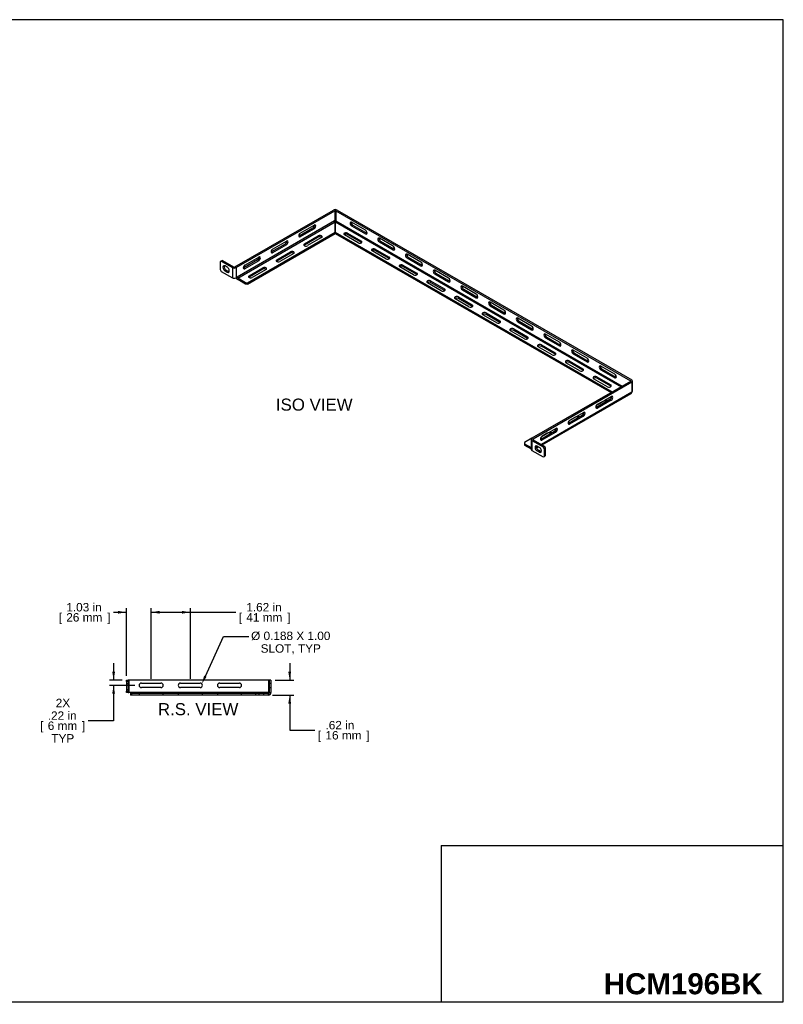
# Model space of a CAD drawing. Header units: inches. Extents: x 0 to 69.5, y 0 to 40.9.
# Tile 2 of 2: x 37.9 to 69.5, y 0 to 40.9. Entities that reach past the tile are written whole.
import ezdxf
from ezdxf import colors
from ezdxf.entities.mleader import LeaderData, LeaderLine
from ezdxf.enums import TextEntityAlignment as Align
from ezdxf.lldxf.tags import DXFTag
from ezdxf.math import Vec2, Vec3

# ---------------------------------------------------------------- set-up
doc = ezdxf.new("R2010")
doc.units = ezdxf.units.IN
doc.header["$MEASUREMENT"] = 0
doc.layers.add('COM57141-6', color=7, linetype='Continuous')
doc.layers.add('Default', color=7, linetype='Continuous')
doc.styles.add('SEACAD_Arial', font='arial.ttf')
tags = doc.linetypes.add('HIDDEN2', pattern=[0.1875, 0.125, -0.0625]).pattern_tags.tags
tags[6:7] = [DXFTag(74, 4), DXFTag(75, 0), DXFTag(340, '0'), DXFTag(46, 0.0), DXFTag(50, 0.0), DXFTag(44, 0.0), DXFTag(45, 0.0)]
tags[4:5] = [DXFTag(74, 4), DXFTag(75, 0), DXFTag(340, '0'), DXFTag(46, 0.0), DXFTag(50, 0.0), DXFTag(44, 0.0), DXFTag(45, 0.0)]
doc.dimstyles.new('WEB', dxfattribs={"dimtxt": 0.35, "dimasz": 0.35, "dimexe": 0.175, "dimexo": 0.175, "dimgap": 0.0875, "dimtad": 0, "dimtih": 1, "dimtoh": 1, "dimzin": 4, "dimdsep": 46, "dimtxsty": 'SEACAD_Arial', "dimblk1": '_SE_FILLED', "dimblk2": '_SE_FILLED', "dimsah": 1, "dimcen": 0.175, "dimadec": 0, "dimazin": 0, "dimtfac": 0.8, "dimtdec": 0, "dimtofl": 0, "dimtmove": 0, "dimatfit": 3, "dimfxl": 1, "dimtolj": 1, "dimtzin": 4, "dimarcsym": 0})

# ---------------------------------------------------------------- blocks, each defined once
blk = doc.blocks.new('SE2')
at = {"layer": 'COM57141-6', "color": 7, "linetype": 'Continuous'}
for p, q in [((42.294, 13.396), (42.294, 13.458)), ((42.294, 13.458), (42.366, 13.458)), ((42.294, 13.396), (42.294, 13.004)), ((42.366, 13.396), (42.294, 13.396)), ((42.402, 13.458), (42.366, 13.458)), ((42.366, 13.458), (42.366, 13.396)), ((42.366, 13.396), (42.366, 13.004)), ((48.186, 13.458), (42.402, 13.458)), ((42.402, 13.458), (42.402, 12.941)), ((42.919, 13.333), (43.732, 13.333)), ((43.732, 13.146), (42.919, 13.146)), ((44.544, 13.333), (45.357, 13.333)), ((45.357, 13.146), (44.544, 13.146)), ((46.169, 13.333), (46.982, 13.333)), ((46.982, 13.146), (46.169, 13.146)), ((48.294, 13.458), (48.186, 13.458)), ((48.186, 13.458), (48.186, 12.941)), ((48.294, 13.458), (48.294, 12.941)), ((42.294, 13.004), (42.366, 13.004)), ((42.294, 12.941), (42.294, 13.004)), ((42.366, 12.941), (42.294, 12.941)), ((42.366, 13.004), (42.366, 12.941)), ((42.366, 12.941), (42.402, 12.941)), ((42.465, 12.941), (42.402, 12.941)), ((48.185, 12.941), (42.465, 12.941)), ((42.465, 12.941), (42.465, 12.833)), ((48.185, 12.833), (42.465, 12.833)), ((48.186, 12.941), (48.185, 12.941)), ((48.185, 12.941), (48.185, 12.834)), ((48.186, 12.905), (48.185, 12.905)), ((48.185, 12.834), (48.185, 12.833)), ((48.186, 12.833), (48.185, 12.833)), ((48.186, 12.941), (48.294, 12.941)), ((48.187, 12.906), (48.186, 12.905)), ((48.186, 12.905), (48.186, 12.833)), ((48.19, 12.834), (48.186, 12.833)), ((48.187, 12.906), (48.19, 12.834))]:
    blk.add_line(p, q, dxfattribs=at)
at = {"layer": 'COM57141-6', "color": 7, "linetype": 'HIDDEN2'}
for p, q in [((42.294, 13.325), (42.366, 13.325)), ((48.222, 13.458), (48.222, 12.941)), ((48.222, 13.333), (48.294, 13.333)), ((48.222, 13.146), (48.294, 13.146)), ((42.294, 13.075), (42.366, 13.075)), ((48.185, 12.905), (42.465, 12.905)), ((42.527, 12.833), (42.527, 12.905)), ((42.825, 12.905), (42.825, 12.833)), ((43.825, 12.833), (43.825, 12.905)), ((44.45, 12.905), (44.45, 12.833)), ((45.45, 12.833), (45.45, 12.905)), ((46.075, 12.905), (46.075, 12.833)), ((47.075, 12.833), (47.075, 12.905)), ((47.668, 12.833), (47.668, 12.905)), ((47.669, 12.833), (47.669, 12.905)), ((47.794, 12.905), (47.794, 12.833)), ((47.982, 12.905), (47.982, 12.833)), ((48.185, 12.905), (48.185, 12.905)), ((48.185, 12.905), (48.185, 12.833)), ((48.187, 12.906), (48.19, 12.834))]:
    blk.add_line(p, q, dxfattribs=at)
at = {"layer": 'COM57141-6', "color": 7, "linetype": 'Continuous'}
for centre, radius, start, end in [((42.919, 13.24), 0.0938, 90, 270), ((43.732, 13.24), 0.0938, 270, 90), ((44.544, 13.24), 0.0937, 90, 270), ((45.357, 13.24), 0.0937, 270, 90), ((46.169, 13.24), 0.0938, 90, 270), ((46.982, 13.24), 0.0938, 270, 90), ((48.186, 12.941), 0.036, 271.951, 360), ((48.186, 12.941), 0.108, 271.951, 360)]:
    blk.add_arc(centre, radius, start, end, dxfattribs=at)
blk = doc.blocks.new('SE3')
at = {"layer": 'COM57141-6', "color": 7, "linetype": 'Continuous'}
for p, q in [((46.797, 30.613), (50.887, 32.974)), ((46.848, 30.583), (50.938, 32.945)), ((50.938, 32.945), (50.938, 32.523)), ((50.989, 32.945), (63.21, 25.889)), ((50.989, 32.945), (50.989, 32.523)), ((51.04, 32.974), (63.261, 25.918)), ((50.937, 32.522), (46.892, 30.187)), ((46.918, 30.143), (50.963, 32.478)), ((49.512, 32.019), (50.086, 32.351)), ((50.937, 32.522), (50.938, 32.523)), ((50.962, 32.479), (50.963, 32.478)), ((50.963, 32.478), (50.963, 32.056)), ((50.965, 32.479), (50.964, 32.478)), ((50.964, 32.478), (62.819, 25.633)), ((50.964, 32.056), (50.964, 32.478)), ((50.989, 32.523), (50.989, 32.522)), ((50.989, 32.522), (62.87, 25.663)), ((52.216, 32.134), (51.642, 32.466)), ((51.642, 32.313), (51.693, 32.342)), ((51.642, 32.313), (52.216, 31.981)), ((51.693, 32.342), (52.267, 32.01)), ((47.327, 29.957), (50.963, 32.056)), ((47.327, 29.898), (50.963, 31.997)), ((50.035, 32.227), (49.461, 31.896)), ((49.512, 31.866), (49.461, 31.896)), ((50.086, 32.198), (49.512, 31.866)), ((49.682, 31.572), (50.256, 31.903)), ((50.086, 32.198), (50.035, 32.227)), ((50.256, 31.903), (50.256, 31.845)), ((50.963, 31.997), (50.963, 32.056)), ((50.964, 32.056), (62.453, 25.423)), ((50.964, 31.997), (50.964, 32.056)), ((50.964, 31.997), (62.403, 25.393)), ((51.914, 31.61), (51.339, 31.942)), ((51.472, 32.018), (51.472, 31.959)), ((51.472, 32.018), (52.046, 31.686)), ((52.046, 31.628), (51.472, 31.959)), ((52.216, 31.981), (52.267, 32.01)), ((48.886, 31.564), (48.312, 31.232)), ((48.363, 31.356), (48.937, 31.688)), ((48.937, 31.534), (48.363, 31.203)), ((48.937, 31.534), (48.886, 31.564)), ((50.256, 31.845), (49.682, 31.513)), ((49.682, 31.572), (49.682, 31.513)), ((50.389, 31.827), (49.814, 31.495)), ((52.046, 31.686), (52.046, 31.628)), ((53.365, 31.471), (52.791, 31.802)), ((52.791, 31.649), (52.842, 31.679)), ((52.791, 31.649), (53.365, 31.318)), ((52.842, 31.679), (53.416, 31.347)), ((48.363, 31.203), (48.312, 31.232)), ((48.532, 30.908), (49.107, 31.24)), ((49.107, 31.181), (48.532, 30.849)), ((49.24, 31.163), (48.665, 30.832)), ((49.107, 31.24), (49.107, 31.181)), ((53.063, 30.947), (52.488, 31.278)), ((52.621, 31.355), (52.621, 31.296)), ((52.621, 31.355), (53.195, 31.023)), ((53.195, 30.964), (52.621, 31.296)), ((53.365, 31.318), (53.416, 31.347)), ((54.514, 30.807), (53.94, 31.139)), ((46.235, 30.849), (46.19, 30.824)), ((46.19, 30.824), (46.19, 30.504)), ((46.285, 30.879), (46.235, 30.849)), ((46.235, 30.849), (46.695, 30.583)), ((46.285, 30.879), (46.746, 30.613)), ((47.737, 30.9), (47.163, 30.569)), ((47.214, 30.692), (47.788, 31.024)), ((47.788, 30.871), (47.214, 30.539)), ((47.788, 30.871), (47.737, 30.9)), ((48.532, 30.908), (48.532, 30.849)), ((53.195, 31.023), (53.195, 30.964)), ((53.77, 30.691), (53.77, 30.633)), ((53.77, 30.691), (54.344, 30.36)), ((53.94, 30.986), (53.991, 31.015)), ((53.94, 30.986), (54.514, 30.654)), ((53.991, 31.015), (54.565, 30.684)), ((54.514, 30.654), (54.565, 30.684)), ((46.19, 30.504), (46.235, 30.427)), ((46.235, 30.427), (46.695, 30.161)), ((46.478, 30.6), (46.389, 30.651)), ((46.389, 30.447), (46.44, 30.476)), ((46.389, 30.447), (46.478, 30.396)), ((46.44, 30.476), (46.529, 30.425)), ((46.478, 30.396), (46.529, 30.425)), ((46.695, 30.583), (46.695, 30.161)), ((46.848, 30.583), (46.848, 30.161)), ((47.214, 30.539), (47.163, 30.569)), ((47.383, 30.245), (47.958, 30.577)), ((47.958, 30.518), (47.383, 30.186)), ((48.091, 30.5), (47.516, 30.168)), ((47.958, 30.577), (47.958, 30.518)), ((54.212, 30.283), (53.637, 30.615)), ((54.344, 30.301), (53.77, 30.633)), ((54.344, 30.36), (54.344, 30.301)), ((55.663, 30.144), (55.089, 30.476)), ((55.089, 30.322), (55.14, 30.352)), ((55.089, 30.322), (55.663, 29.991)), ((55.14, 30.352), (55.714, 30.02)), ((46.848, 30.161), (46.892, 30.187)), ((47.239, 29.957), (46.918, 30.143)), ((47.239, 29.898), (46.918, 30.084)), ((47.239, 29.898), (47.239, 29.957)), ((47.239, 29.957), (47.327, 29.957)), ((47.327, 29.898), (47.239, 29.898)), ((47.327, 29.957), (47.327, 29.898)), ((47.383, 30.245), (47.383, 30.186)), ((55.361, 29.62), (54.786, 29.951)), ((54.919, 30.028), (54.919, 29.969)), ((54.919, 30.028), (55.493, 29.696)), ((55.493, 29.637), (54.919, 29.969)), ((55.663, 29.991), (55.714, 30.02)), ((55.493, 29.696), (55.493, 29.637)), ((56.812, 29.48), (56.238, 29.812)), ((56.238, 29.659), (56.289, 29.688)), ((56.238, 29.659), (56.812, 29.327)), ((56.289, 29.688), (56.863, 29.357)), ((56.51, 28.956), (55.935, 29.288)), ((56.068, 29.365), (56.068, 29.306)), ((56.068, 29.365), (56.642, 29.033)), ((56.642, 28.974), (56.068, 29.306)), ((56.642, 29.033), (56.642, 28.974)), ((56.812, 29.327), (56.863, 29.357)), ((57.961, 28.817), (57.387, 29.149)), ((57.387, 28.996), (57.438, 29.025)), ((57.438, 29.025), (58.012, 28.693)), ((57.659, 28.293), (57.084, 28.625)), ((57.217, 28.701), (57.217, 28.642)), ((57.217, 28.701), (57.792, 28.369)), ((57.792, 28.311), (57.217, 28.642)), ((57.387, 28.996), (57.961, 28.664)), ((57.961, 28.664), (58.012, 28.693)), ((57.792, 28.369), (57.792, 28.311)), ((59.11, 28.154), (58.536, 28.485)), ((58.536, 28.332), (58.587, 28.362)), ((58.536, 28.332), (59.11, 28.001)), ((58.587, 28.362), (59.161, 28.03)), ((58.808, 27.63), (58.233, 27.961)), ((58.366, 28.038), (58.366, 27.979)), ((58.366, 28.038), (58.941, 27.706)), ((58.941, 27.647), (58.366, 27.979)), ((59.11, 28.001), (59.161, 28.03)), ((60.259, 27.49), (59.685, 27.822)), ((58.941, 27.706), (58.941, 27.647)), ((59.685, 27.669), (59.736, 27.698)), ((59.685, 27.669), (60.259, 27.337)), ((59.736, 27.698), (60.31, 27.366)), ((59.957, 26.966), (59.383, 27.298)), ((59.515, 27.374), (59.515, 27.316)), ((59.515, 27.374), (60.09, 27.043)), ((60.09, 26.984), (59.515, 27.316)), ((60.09, 27.043), (60.09, 26.984)), ((60.259, 27.337), (60.31, 27.366)), ((61.409, 26.827), (60.834, 27.158)), ((60.834, 27.005), (60.885, 27.035)), ((60.834, 27.005), (61.409, 26.674)), ((60.885, 27.035), (61.459, 26.703)), ((61.106, 26.303), (60.532, 26.634)), ((60.664, 26.711), (60.664, 26.652)), ((60.664, 26.711), (61.239, 26.379)), ((61.239, 26.32), (60.664, 26.652)), ((61.409, 26.674), (61.459, 26.703)), ((61.239, 26.379), (61.239, 26.32)), ((62.558, 26.163), (61.983, 26.495)), ((61.983, 26.342), (62.034, 26.371)), ((61.983, 26.342), (62.558, 26.01)), ((62.034, 26.371), (62.608, 26.04)), ((63.21, 25.859), (59.121, 23.498)), ((63.261, 25.83), (59.171, 23.468)), ((62.255, 25.639), (61.681, 25.971)), ((61.813, 26.048), (61.813, 25.989)), ((61.813, 26.048), (62.388, 25.716)), ((62.388, 25.657), (61.813, 25.989)), ((62.558, 26.01), (62.608, 26.04)), ((63.21, 25.889), (63.21, 25.859)), ((63.261, 25.83), (63.261, 25.408)), ((63.293, 25.452), (63.293, 25.874)), ((63.261, 25.407), (59.512, 23.243)), ((59.543, 23.224), (63.238, 25.358)), ((62.388, 25.716), (62.388, 25.657)), ((62.453, 25.422), (62.453, 25.423)), ((62.455, 25.423), (62.453, 25.423)), ((63.261, 25.408), (63.261, 25.407)), ((62.359, 25.112), (61.784, 24.781)), ((62.056, 25.032), (61.83, 24.901)), ((61.835, 24.904), (62.41, 25.236)), ((62.41, 25.083), (61.835, 24.751)), ((62.056, 25.032), (62.056, 25.032)), ((62.359, 25.112), (62.41, 25.083)), ((60.686, 24.241), (61.261, 24.573)), ((61.784, 24.781), (61.835, 24.751)), ((61.21, 24.449), (60.635, 24.117)), ((60.635, 24.117), (60.686, 24.088)), ((60.907, 24.368), (60.681, 24.238)), ((61.261, 24.419), (60.686, 24.088)), ((60.907, 24.369), (60.907, 24.368)), ((61.21, 24.449), (61.261, 24.419)), ((60.061, 23.785), (59.486, 23.454)), ((59.537, 23.577), (60.112, 23.909)), ((60.112, 23.756), (59.537, 23.424)), ((60.061, 23.785), (60.112, 23.756)), ((59.121, 23.498), (58.818, 23.323)), ((58.818, 23.323), (58.818, 23.272)), ((59.089, 23.454), (59.089, 23.032)), ((59.121, 23.41), (59.581, 23.144)), ((59.121, 23.41), (59.121, 22.988)), ((59.171, 23.468), (59.171, 23.439)), ((59.171, 23.439), (59.632, 23.173)), ((59.486, 23.454), (59.537, 23.424)), ((59.758, 23.705), (59.532, 23.574)), ((59.758, 23.705), (59.758, 23.705)), ((58.818, 23.272), (59.089, 23.116)), ((58.818, 23.272), (58.818, 23.213)), ((58.818, 23.213), (59.089, 23.057)), ((59.121, 22.988), (59.581, 22.722)), ((59.366, 23.159), (59.304, 23.123)), ((59.314, 23.092), (59.398, 23.141)), ((59.338, 23.175), (59.427, 23.124)), ((59.338, 22.971), (59.389, 23)), ((59.427, 22.92), (59.338, 22.971)), ((59.477, 22.949), (59.389, 23)), ((59.427, 22.92), (59.477, 22.949)), ((59.581, 23.144), (59.632, 23.173)), ((59.625, 23.067), (59.581, 23.144)), ((59.676, 23.097), (59.625, 23.067)), ((59.625, 23.067), (59.625, 22.747)), ((59.632, 23.173), (59.676, 23.097)), ((59.676, 23.097), (59.676, 22.776)), ((59.581, 22.722), (59.625, 22.747)), ((59.625, 22.747), (59.676, 22.776))]:
    blk.add_line(p, q, dxfattribs=at)
for centre, major_axis, start_param, end_param in [((50.963, 32.93), (-0.108, 0), 3.926991, 5.497787), ((50.963, 32.93), (-0.036, 0), 3.926991, 5.497787), ((50.035, 32.304), (-0.0469, -0.0812), 0.785398, 2.567518), ((50.086, 32.274), (-0.0469, -0.0812), 0.785398, 3.926991), ((50.963, 32.507), (-0.018, 0.0312), 0.785398, 2.322143), ((50.963, 32.508), (0.036, 0), 0.785398, 2.356194), ((50.964, 32.507), (-0.018, -0.0312), 0.819448, 2.356194), ((51.642, 32.389), (0.0469, -0.0812), 2.356194, 5.497787), ((51.693, 32.419), (0.0469, -0.0812), 3.715667, 5.497787), ((49.512, 31.943), (0.0469, 0.0812), 0.785398, 3.926991), ((49.461, 31.972), (0.0469, 0.0812), 3.715667, 3.926991), ((50.322, 31.865), (-0.0938, 0), 2.356194, 5.497787), ((51.405, 31.98), (0.0938, 0), 0.785398, 3.926991), ((51.405, 31.921), (0.0938, 0), 0.785398, 2.567518), ((52.216, 32.057), (-0.0469, 0.0812), 2.356194, 5.497787), ((52.267, 32.087), (-0.0469, 0.0812), -3.926991, -3.715667), ((48.886, 31.64), (-0.0469, -0.0812), 0.785398, 2.567518), ((48.937, 31.611), (-0.0469, -0.0812), 0.785398, 3.926991), ((49.748, 31.533), (0.0937, 0), 2.356194, 5.497787), ((49.748, 31.475), (0.0938, 0), -3.926991, -3.715667), ((50.322, 31.806), (-0.0937, 0), 3.715667, 5.497787), ((51.98, 31.648), (-0.0938, 0), 0.785398, 3.926991), ((51.98, 31.589), (-0.0938, 0), 3.715667, 3.926991), ((52.791, 31.726), (0.0469, -0.0812), 2.356194, 5.497787), ((52.842, 31.755), (0.0469, -0.0812), 3.715667, 5.497787), ((48.363, 31.279), (0.0469, 0.0812), 0.785398, 3.926991), ((48.312, 31.309), (0.0469, 0.0812), 3.715667, 3.926991), ((49.173, 31.202), (-0.0937, 0), 2.356194, 5.497787), ((49.173, 31.143), (-0.0937, 0), 3.715667, 5.497787), ((52.555, 31.317), (0.0937, 0), 0.785398, 3.926991), ((52.555, 31.258), (0.0938, 0), 0.785398, 2.567518), ((53.365, 31.394), (-0.0469, 0.0812), 2.356194, 5.497787), ((53.416, 31.423), (-0.0469, 0.0812), -3.926991, -3.715667), ((53.94, 31.062), (0.0469, -0.0812), 2.356194, 5.497787), ((53.991, 31.092), (0.0469, -0.0812), 3.715667, 5.497787), ((46.389, 30.549), (0.062, -0.108), 2.356194, 5.497787), ((46.44, 30.578), (0.062, -0.108), 3.561081, 5.497787), ((47.214, 30.616), (0.0469, 0.0812), 0.785398, 3.926991), ((47.737, 30.977), (-0.0469, -0.0812), 0.785398, 2.567518), ((47.788, 30.948), (-0.0469, -0.0812), 0.785398, 3.926991), ((48.599, 30.87), (0.0937, 0), 2.356194, 5.497787), ((48.599, 30.811), (0.0937, 0), -3.926991, -3.715667), ((53.129, 30.985), (-0.0938, 0), 0.785398, 3.926991), ((53.129, 30.926), (-0.0938, 0), 3.715667, 3.926991), ((53.704, 30.653), (0.0938, 0), 0.785398, 3.926991), ((54.514, 30.731), (-0.0469, 0.0812), 2.356194, 5.497787), ((54.565, 30.76), (-0.0469, 0.0812), -3.926991, -3.715667), ((46.478, 30.498), (-0.062, 0.108), 2.356194, 5.497787), ((46.529, 30.527), (-0.062, 0.108), 2.356194, 2.722104), ((46.772, 30.627), (-0.108, 0), 0.785398, 2.356194), ((46.772, 30.627), (-0.036, 0), 0.785398, 2.356194), ((47.163, 30.645), (0.0469, 0.0812), 3.715667, 3.926991), ((48.024, 30.538), (-0.0938, 0), 2.356194, 5.497787), ((48.024, 30.479), (-0.0938, 0), 3.715667, 5.497787), ((53.704, 30.594), (0.0938, 0), 0.785398, 2.567518), ((54.278, 30.321), (-0.0938, 0), 0.785398, 3.926991), ((54.278, 30.263), (-0.0938, 0), 3.715667, 3.926991), ((55.089, 30.399), (0.0469, -0.0812), 2.356194, 5.497787), ((55.14, 30.428), (0.0469, -0.0812), 3.715667, 5.497787), ((46.772, 30.205), (0.108, 0), 3.926991, 5.497787), ((46.918, 30.172), (-0.054, 0.0935), 1.332855, 2.356194), ((46.918, 30.172), (-0.018, 0.0312), 0.785398, 2.356194), ((47.45, 30.207), (0.0937, 0), 2.356194, 5.497787), ((47.45, 30.148), (0.0938, 0), -3.926991, -3.715667), ((54.853, 29.99), (0.0938, 0), 0.785398, 3.926991), ((54.853, 29.931), (0.0938, 0), 0.785398, 2.567518), ((55.663, 30.067), (-0.0469, 0.0812), 2.356194, 5.497787), ((55.714, 30.097), (-0.0469, 0.0812), -3.926991, -3.715667), ((55.427, 29.658), (-0.0938, 0), 0.785398, 3.926991), ((55.427, 29.599), (-0.0938, 0), 3.715667, 3.926991), ((56.238, 29.736), (0.0469, -0.0812), 2.356194, 5.497787), ((56.289, 29.765), (0.0469, -0.0812), 3.715667, 5.497787), ((56.812, 29.404), (-0.0469, 0.0812), 2.356194, 5.497787), ((56.002, 29.326), (0.0938, 0), 0.785398, 3.926991), ((56.002, 29.268), (0.0937, 0), 0.785398, 2.567518), ((56.576, 28.995), (-0.0938, 0), 0.785398, 3.926991), ((56.863, 29.433), (-0.0469, 0.0812), -3.926991, -3.715667), ((57.387, 29.072), (0.0469, -0.0812), 2.356194, 5.497787), ((57.438, 29.102), (0.0469, -0.0812), 3.715667, 5.497787), ((56.576, 28.936), (-0.0937, 0), 3.715667, 3.926991), ((57.151, 28.663), (0.0938, 0), 0.785398, 3.926991), ((57.151, 28.604), (0.0938, 0), 0.785398, 2.567518), ((57.961, 28.74), (-0.0469, 0.0812), 2.356194, 5.497787), ((58.012, 28.77), (-0.0469, 0.0812), -3.926991, -3.715667), ((57.725, 28.331), (-0.0938, 0), 0.785398, 3.926991), ((57.725, 28.272), (-0.0938, 0), 3.715667, 3.926991), ((58.536, 28.409), (0.0469, -0.0812), 2.356194, 5.497787), ((58.587, 28.438), (0.0469, -0.0812), 3.715667, 5.497787), ((58.3, 27.999), (0.0938, 0), 0.785398, 3.926991), ((58.3, 27.941), (0.0938, 0), 0.785398, 2.567518), ((59.11, 28.077), (-0.0469, 0.0812), 2.356194, 5.497787), ((59.161, 28.106), (-0.0469, 0.0812), -3.926991, -3.715667), ((59.685, 27.745), (0.0469, -0.0812), 2.356194, 5.497787), ((59.736, 27.775), (0.0469, -0.0812), 3.715667, 5.497787), ((58.874, 27.668), (-0.0938, 0), 0.785398, 3.926991), ((58.874, 27.609), (-0.0938, 0), 3.715667, 3.926991), ((59.449, 27.336), (0.0938, 0), 0.785398, 3.926991), ((60.259, 27.414), (-0.0469, 0.0812), 2.356194, 5.497787), ((59.449, 27.277), (0.0937, 0), 0.785398, 2.567518), ((60.023, 27.004), (-0.0938, 0), 0.785398, 3.926991), ((60.023, 26.946), (-0.0938, 0), 3.715667, 3.926991), ((60.31, 27.443), (-0.0469, 0.0812), -3.926991, -3.715667), ((60.834, 27.082), (0.0469, -0.0812), 2.356194, 5.497787), ((60.885, 27.111), (0.0469, -0.0812), 3.715667, 5.497787), ((60.598, 26.673), (0.0938, 0), 0.785398, 3.926991), ((60.598, 26.614), (0.0937, 0), 0.785398, 2.567518), ((61.409, 26.75), (-0.0469, 0.0812), 2.356194, 5.497787), ((61.459, 26.78), (-0.0469, 0.0812), -3.926991, -3.715667), ((61.172, 26.341), (-0.0938, 0), 0.785398, 3.926991), ((61.172, 26.282), (-0.0938, 0), 3.715667, 3.926991), ((61.983, 26.419), (0.0469, -0.0812), 2.356194, 5.497787), ((62.034, 26.448), (0.0469, -0.0812), 3.715667, 5.497787), ((62.558, 26.087), (-0.0469, 0.0812), 2.356194, 5.497787), ((61.747, 26.009), (0.0938, 0), 0.785398, 3.926991), ((61.747, 25.95), (0.0938, 0), 0.785398, 2.567518), ((62.608, 26.116), (-0.0469, 0.0812), -3.926991, -3.715667), ((63.185, 25.874), (-0.036, 0), 2.356194, 3.926991), ((63.185, 25.874), (-0.108, 0), 2.356194, 3.926991), ((62.321, 25.678), (-0.0938, 0), 0.785398, 3.926991), ((62.321, 25.619), (-0.0938, 0), 3.715667, 3.926991), ((63.184, 25.451), (-0.054, 0.0935), 3.141593, 3.926991), ((63.185, 25.452), (-0.108, 0), 2.356194, 3.141593), ((62.123, 24.993), (-0.0938, 0), 3.715667, 5.497787), ((62.123, 25.052), (-0.0938, 0), 2.42924, 4.163866), ((62.359, 25.189), (-0.0469, -0.0812), 0.785398, 2.567518), ((62.41, 25.159), (-0.0469, -0.0812), 0.785398, 3.926991), ((61.21, 24.525), (-0.0469, -0.0812), 0.785398, 2.567518), ((61.261, 24.496), (-0.0469, -0.0812), 0.785398, 3.926991), ((61.835, 24.828), (0.0469, 0.0812), 0.785398, 3.926991), ((61.784, 24.857), (0.0469, 0.0812), 3.715667, 3.926991), ((60.686, 24.164), (0.0469, 0.0812), 0.785398, 3.926991), ((60.635, 24.194), (0.0469, 0.0812), 3.715667, 3.926991), ((60.973, 24.33), (-0.0938, 0), 3.715667, 5.497787), ((60.973, 24.389), (-0.0938, 0), 2.42924, 4.163866), ((59.824, 23.667), (-0.0938, 0), 3.715667, 5.497787), ((59.824, 23.725), (-0.0938, 0), 2.42924, 4.163866), ((60.061, 23.862), (-0.0469, -0.0812), 0.785398, 2.567518), ((60.112, 23.833), (-0.0469, -0.0812), 0.785398, 3.926991), ((59.197, 23.454), (0.108, 0), 2.356194, 3.926991), ((59.197, 23.454), (0.036, 0), 2.356194, 3.926991), ((59.537, 23.501), (0.0469, 0.0812), 0.785398, 3.926991), ((59.486, 23.53), (0.0469, 0.0812), 3.715667, 3.926991), ((59.197, 23.032), (0.108, 0), 3.141593, 3.926991), ((59.338, 23.073), (0.062, -0.108), 2.356194, 5.497787), ((59.389, 23.102), (0.062, -0.108), 3.561081, 5.497787), ((59.427, 23.022), (-0.062, 0.108), 2.356194, 5.497787), ((59.477, 23.051), (-0.062, 0.108), 2.356194, 2.722104)]:
    blk.add_ellipse(centre, major_axis=major_axis, ratio=0.57735, start_param=start_param, end_param=end_param, dxfattribs=at)
blk = doc.blocks.new('DMBLK55')
at = {"layer": 'Default', "linetype": 'Continuous', "transparency": 16777216}
for points in [[(49.13, 13.808), (49.013, 13.808), (49.071, 13.458)], [(49.13, 12.483), (49.071, 12.833), (49.013, 12.483)]]:
    blk.add_hatch(color=7, dxfattribs=at).paths.add_polyline_path(points)
at = {"layer": 'Default', "color": 7, "linetype": 'Continuous', "transparency": 16777216}
for p, q in [((49.071, 14.158), (49.071, 13.458)), ((48.469, 13.458), (49.246, 13.458)), ((48.36, 12.833), (49.246, 12.833)), ((49.071, 12.833), (49.071, 11.379)), ((49.071, 11.379), (50.121, 11.379))]:
    blk.add_line(p, q, dxfattribs=at)
at = {"layer": 'Default', "color": 7, "linetype": 'Continuous', "transparency": 16777216, "style": 'SEACAD_Arial'}
for s, p in [('.62 in', (50.556, 11.764)), ('[', (50.244, 11.344)), ('16 mm', (50.556, 11.344)), (']', (52.253, 11.344))]:
    blk.add_text(s, height=0.35, dxfattribs=at).set_placement(p, align=Align.TOP_LEFT)
blk = doc.blocks.new('_SE_FILLED')
at = {"color": 0}
blk.add_line((0, 0), (-1, 0), dxfattribs=at)
blk.add_solid([(0, 0), (-1, -0.1665), (-1, 0.1665), (0, 0)], dxfattribs=at)
blk = doc.blocks.new('DMBLK68')
at = {"layer": 'Default', "linetype": 'Continuous', "transparency": 16777216}
for points in [[(41.944, 16.334), (41.944, 16.217), (42.294, 16.275)], [(43.675, 16.334), (43.325, 16.275), (43.675, 16.217)]]:
    blk.add_hatch(color=7, dxfattribs=at).paths.add_polyline_path(points)
at = {"layer": 'Default', "color": 7, "linetype": 'Continuous', "transparency": 16777216}
for p, q in [((42.294, 13.633), (42.294, 16.45)), ((43.325, 13.508), (43.325, 16.45)), ((41.759, 16.275), (42.294, 16.275)), ((43.325, 16.275), (44.025, 16.275))]:
    blk.add_line(p, q, dxfattribs=at)
at = {"layer": 'Default', "color": 7, "linetype": 'Continuous', "transparency": 16777216, "style": 'SEACAD_Arial'}
for s, p in [('1.03 in', (39.803, 16.66)), ('[', (39.491, 16.24)), ('26 mm', (39.803, 16.24)), (']', (41.5, 16.24))]:
    blk.add_text(s, height=0.35, dxfattribs=at).set_placement(p, align=Align.TOP_LEFT)
blk = doc.blocks.new('DMBLK69')
at = {"layer": 'Default', "linetype": 'Continuous', "transparency": 16777216}
for points in [[(43.675, 16.334), (43.325, 16.275), (43.675, 16.217)], [(44.6, 16.334), (44.6, 16.217), (44.95, 16.275)]]:
    blk.add_hatch(color=7, dxfattribs=at).paths.add_polyline_path(points)
at = {"layer": 'Default', "color": 7, "linetype": 'Continuous', "transparency": 16777216}
for p, q in [((43.325, 13.508), (43.325, 16.45)), ((44.95, 13.508), (44.95, 16.45)), ((43.325, 16.275), (46.837, 16.275))]:
    blk.add_line(p, q, dxfattribs=at)
at = {"layer": 'Default', "color": 7, "linetype": 'Continuous', "transparency": 16777216, "style": 'SEACAD_Arial'}
for s, p in [('1.62 in', (47.271, 16.66)), ('[', (46.959, 16.24)), ('41 mm', (47.271, 16.24)), (']', (48.968, 16.24))]:
    blk.add_text(s, height=0.35, dxfattribs=at).set_placement(p, align=Align.TOP_LEFT)
blk = doc.blocks.new('DMBLK70')
at = {"layer": 'Default', "linetype": 'Continuous', "transparency": 16777216}
for points in [[(41.708, 13.808), (41.767, 13.458), (41.825, 13.808)], [(41.708, 12.89), (41.825, 12.89), (41.767, 13.24)]]:
    blk.add_hatch(color=7, dxfattribs=at).paths.add_polyline_path(points)
at = {"layer": 'Default', "color": 7, "linetype": 'Continuous', "transparency": 16777216}
for p, q in [((41.767, 14.158), (41.767, 13.458)), ((42.119, 13.458), (41.592, 13.458)), ((42.65, 13.24), (41.592, 13.24)), ((41.767, 13.24), (41.767, 11.775)), ((41.767, 11.775), (40.717, 11.775))]:
    blk.add_line(p, q, dxfattribs=at)
at = {"layer": 'Default', "color": 7, "linetype": 'Continuous', "transparency": 16777216, "style": 'SEACAD_Arial'}
for s, p in [('2X', (39.365, 12.685)), ('.22 in', (39.034, 12.16)), ('[', (38.723, 11.74)), ('6 mm', (39.034, 11.74)), (']', (40.457, 11.74)), ('TYP', (39.183, 11.215))]:
    blk.add_text(s, height=0.35, dxfattribs=at).set_placement(p, align=Align.TOP_LEFT)
blk = doc.blocks.new('_DOT')
at = {"color": 0}
blk.add_line((0, 0), (-1, 0), dxfattribs=at)
at = {"color": 0, "const_width": 0.333}
blk.add_lwpolyline([(-0.1665, 0, 1), (0.1665, 0, 1)], format="xyb", close=True, dxfattribs=at)

msp = doc.modelspace()

# ---------------------------------------------------------------- linework, layer by layer
at = {"layer": 'Default', "color": 7, "linetype": 'Continuous'}
for p, q in [((69.55, 40.876), (0.113, 40.876)), ((69.55, 0.097), (69.55, 40.876)), ((55.362, 6.591), (69.55, 6.591)), ((55.362, 6.591), (55.362, 0.096)), ((0.113, 0.097), (69.55, 0.097))]:
    msp.add_line(p, q, dxfattribs=at)

# ---------------------------------------------------------------- block references
at = {"layer": 'Default'}
for name in ['SE3', 'SE2']:
    msp.add_blockref(name, (0, 0), dxfattribs=at)

# ---------------------------------------------------------------- texts
at = {"layer": 'Default', "color": 7, "linetype": 'Continuous', "style": 'SEACAD_Arial'}
for s, p in [('ISO VIEW', (48.499, 25.146)), ('R.S. VIEW', (43.604, 12.503))]:
    msp.add_text(s, height=0.5, dxfattribs=at).set_placement(p, align=Align.TOP_LEFT)

# ---------------------------------------------------------------- dimensions: what is measured, and where the dimension line sits
at = {"layer": 'Default', "color": 7, "linetype": 'Continuous'}
dim = msp.add_linear_dim(base=(43.325, 16.275), p1=(42.294, 13.458), p2=(43.325, 13.333), text='\\A1;<>', dimstyle='WEB', override={"dimpost": '\\X'}, dxfattribs=at)
dim.commit()
dim.dimension.update_dxf_attribs({"geometry": 'DMBLK68', "text_midpoint": (41.759, 16.275), "dimtype": 160})
for base, p1, p2, angle, text, override, picture, middle, dimtype in [((43.325277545, 16.275239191), (43.325277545, 13.333481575), (44.950277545, 13.333481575), 0, '\\A1;<>', {"dimpost": '\\X'}, 'DMBLK69', (46.836769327, 16.275239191), 161), ((41.767, 13.24), (42.294, 13.458), (42.825, 13.24), 90, '\\A1;2X\\P<>\\PTYP', {"dimpost": '\\X', "dimtmove": 1}, 'DMBLK70', (40.717, 11.775), 160), ((49.071389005, 12.833481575), (48.294027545, 13.458481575), (48.185027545, 12.833481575), 90, '\\A1;<>', {"dimpost": '\\X', "dimtmove": 1}, 'DMBLK55', (50.121388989, 11.379213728), 160)]:
    dim = msp.add_linear_dim(base=base, p1=p1, p2=p2, angle=angle, text=text, dimstyle='WEB', override=override, dxfattribs=at)
    dim.commit()
    dim.dimension.update_dxf_attribs({"geometry": picture, "text_midpoint": middle, "dimtype": dimtype})

# ---------------------------------------------------------------- leaders
ml = msp.add_multileader_mtext('Standard', dxfattribs=at)
ml.set_content('{\\pxsm0.9;\\fArial|b0||i0||c0|p34;\\W1.;%%c 0.188 X 1.00\\PSLOT, TYP\\P}', color=7)
ml.set_leader_properties()
ml.build(insert=Vec2(0, 0))
ml.multileader.update_dxf_attribs({"dogleg_length": 1.05, "arrow_head_size": 0.35})
ctx = ml.context
ctx.base_point, ctx.char_height, ctx.arrow_head_size, ctx.landing_gap_size = Vec3(47.404, 15.178), 0.35, 0.35, 0.122
ctx.text_align_type = 1
notes = []
notes.append((ctx, [(0, (1, 1, 0), (46.321, 15.263), (1, 0), 1.05, [(0, [(45.426, 13.302)], 0, [])])]))
ctx.mtext.insert, ctx.mtext.alignment = Vec3(49.115, 15.472), 2
ml = msp.add_multileader_mtext('Standard', dxfattribs=at)
ml.set_content('{\\pxsm0.9;\\fArial|b1||i0||c0|p34;\\W1.;HCM196BK\\P}', color=7)
ml.set_leader_properties()
ml.set_arrow_properties(name='DOT')
ml.build(insert=Vec2(0, 0))
ml.multileader.update_dxf_attribs({"leader_type": 0, "dogleg_length": 0, "arrow_head_size": 0.875})
ctx = ml.context
ctx.base_point, ctx.char_height, ctx.arrow_head_size, ctx.landing_gap_size = Vec3(62.014, 0.846), 0.875, 0.875, 0.306
notes.append((ctx, [(0, (0, 0, 0), (0, 0), (1, 0), 1, [])]))
ctx.mtext.insert = Vec3(62.104, 1.291)
for ctx, leaders in notes:
    for number, flags, end, landing, length, lines in leaders:
        leader = LeaderData()
        leader.index, (leader.has_last_leader_line, leader.has_dogleg_vector, leader.attachment_direction) = number, flags
        leader.last_leader_point, leader.dogleg_vector, leader.dogleg_length = Vec3(end), Vec3(landing), length
        for number, points, colour, breaks in lines:
            line = LeaderLine()
            line.index, line.vertices, line.color, line.breaks = number, Vec3.list(points), colors.encode_raw_color(colour), breaks
            leader.lines.append(line)
        ctx.leaders.append(leader)

doc.saveas('drawing.dxf')
